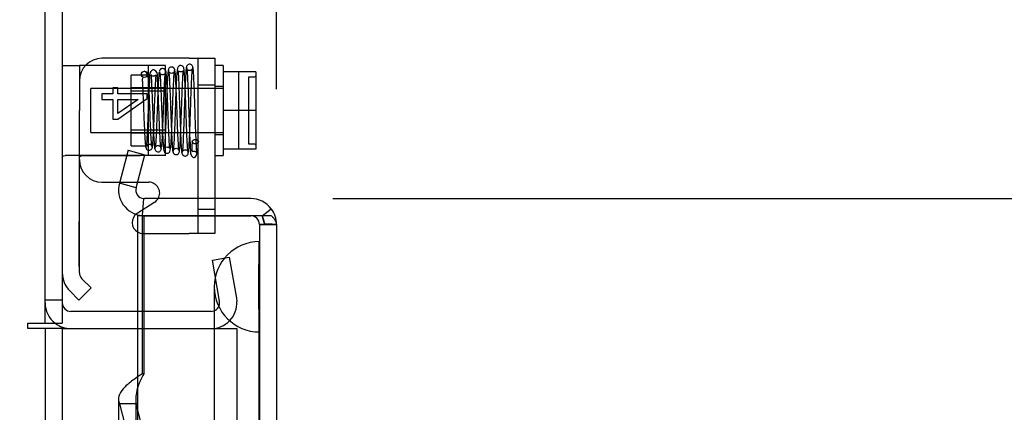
# Model space of a CAD drawing. Header units: inches. Extents: x 1 to 299, y -2 to 199.
# Tile 30 of 65: x 35.96 to 41.42, y 130.3 to 132.47. Entities that reach past the tile are written whole.
import ezdxf
from ezdxf.enums import TextEntityAlignment as Align
from ezdxf.lldxf.tags import DXFTag

# ---------------------------------------------------------------- set-up
doc = ezdxf.new("R2010")
doc.units = ezdxf.units.IN
doc.header["$MEASUREMENT"] = 0
for name, color, linetype in [('COM42667', 7, 'Continuous'), ('COM42780', 7, 'Continuous'), ('COM53933-3', 7, 'Continuous'), ('COM53955-3', 7, 'Continuous'), ('COM70220', 7, 'Continuous'), ('COM71175-1', 7, 'Continuous'), ('Default', 7, 'Continuous'), ('SCC19011', 7, 'Continuous'), ('SPR20265', 7, 'Continuous'), ('WAF25035', 7, 'Continuous')]:
    doc.layers.add(name, color=color, linetype=linetype)
doc.styles.add('SEACAD_Times_New_Roman', font='times.ttf')
tags = doc.linetypes.add('HIDDEN2', pattern=[0.1875, 0.125, -0.0625]).pattern_tags.tags
tags[6:7] = [DXFTag(74, 4), DXFTag(75, 0), DXFTag(340, '0'), DXFTag(46, 0.0), DXFTag(50, 0.0), DXFTag(44, 0.0), DXFTag(45, 0.0)]
tags[4:5] = [DXFTag(74, 4), DXFTag(75, 0), DXFTag(340, '0'), DXFTag(46, 0.0), DXFTag(50, 0.0), DXFTag(44, 0.0), DXFTag(45, 0.0)]
doc.dimstyles.new('HAMMOND_(STH_-_300x200)', dxfattribs={"dimtxt": 1.5, "dimasz": 1.875, "dimexe": 0.75, "dimexo": 0.75, "dimgap": 0.375, "dimtad": 0, "dimtih": 1, "dimtoh": 1, "dimzin": 0, "dimdsep": 46, "dimtxsty": 'SEACAD_Times_New_Roman', "dimblk1": '_SE_FILLED', "dimblk2": '_SE_FILLED', "dimsah": 1, "dimcen": 0.75, "dimadec": 0, "dimazin": 0, "dimtfac": 0.8, "dimtofl": 0, "dimtmove": 1, "dimatfit": 3, "dimfxl": 1, "dimtolj": 1, "dimtzin": 0, "dimarcsym": 0})

# ---------------------------------------------------------------- blocks, each defined once
blk = doc.blocks.new('SE3')
at = {"layer": 'COM42667', "color": 7, "linetype": 'Continuous'}
for p, q in [((36.9, 132.2572), (36.4175, 132.2572)), ((36.9, 132.2572), (37.043, 132.2572)), ((37.043, 132.2572), (37.043, 131.4802)), ((36.4175, 131.571), (36.5159, 131.571)), ((36.6142, 131.571), (36.677, 131.571)), ((37.043, 131.3852), (37.043, 131.3851))]:
    blk.add_line(p, q, dxfattribs=at)
at = {"layer": 'COM42667', "color": 7, "linetype": 'HIDDEN2'}
for p, q in [((36.948, 132.2572), (36.948, 131.2872)), ((36.4175, 132.0603), (36.4175, 132.0297)), ((36.4774, 132.0603), (36.4175, 132.0603)), ((36.5057, 132.0939), (36.4774, 132.0939)), ((36.4774, 132.0939), (36.4774, 132.0603)), ((36.5057, 132.0603), (36.5057, 132.0939)), ((36.6675, 132.0603), (36.5057, 132.0603)), ((36.6675, 132.0355), (36.6675, 132.0603)), ((37.043, 132.1087), (36.948, 132.1087)), ((36.4175, 132.0297), (36.4774, 132.0297)), ((36.4774, 132.0297), (36.4774, 131.9204)), ((36.5057, 131.9204), (36.6675, 132.0355)), ((36.6183, 132.0297), (36.5057, 131.9507)), ((36.5057, 131.9507), (36.5057, 132.0297)), ((36.5057, 132.0297), (36.6183, 132.0297)), ((36.4774, 131.9204), (36.5057, 131.9204)), ((36.5159, 131.571), (36.6142, 131.571)), ((36.7096, 131.4606), (36.612, 131.3976)), ((37.043, 131.4802), (37.043, 131.3852)), ((36.948, 131.4212), (37.043, 131.4212)), ((37.043, 131.3851), (37.043, 131.2872)), ((36.6445, 131.2872), (36.9, 131.2872)), ((37.043, 131.2872), (36.9, 131.2872))]:
    blk.add_line(p, q, dxfattribs=at)
at = {"layer": 'COM42667', "color": 7, "linetype": 'Continuous'}
for centre, radius, start, end in [((36.4175, 132.1322), 0.125, 90, 180), ((36.4175, 131.696), 0.125, 180, 270), ((36.677, 131.511), 0.06, 329.0968, 90), ((36.6445, 131.3472), 0.06, 122.8455, 240)]:
    blk.add_arc(centre, radius, start, end, dxfattribs=at)
at = {"layer": 'COM42667', "color": 7, "linetype": 'HIDDEN2'}
for centre, start, end in [((36.677, 131.511), 302.8455, 329.0968), ((36.6445, 131.3472), 240, 270)]:
    blk.add_arc(centre, 0.06, start, end, dxfattribs=at)
at = {"layer": 'COM42780', "color": 7, "linetype": 'Continuous'}
for p, q in [((36.1975, 132.2182), (36.2925, 132.2182)), ((36.3268, 132.2182), (36.2925, 132.2182)), ((36.2925, 132.2182), (36.2925, 131.9682)), ((36.2925, 131.0699), (36.2925, 131.9682)), ((36.357, 130.9856), (36.3066, 131.036)), ((36.2898, 130.9184), (36.2394, 130.9688)), ((36.2898, 130.9184), (36.357, 130.9856))]:
    blk.add_line(p, q, dxfattribs=at)
at = {"layer": 'COM42780', "color": 7, "linetype": 'HIDDEN2'}
for p, q in [((36.3397, 132.2182), (36.3268, 132.2182)), ((36.629, 132.2182), (36.3397, 132.2182)), ((36.7695, 132.2182), (36.629, 132.2182)), ((36.6745, 131.7182), (36.6745, 132.2182)), ((36.7695, 131.7182), (36.7695, 132.2182)), ((36.5795, 131.7732), (36.5795, 132.1632)), ((36.6745, 132.1632), (36.5795, 132.1632)), ((36.7695, 132.0932), (36.5795, 132.0932)), ((36.7695, 132.0747), (36.5795, 132.0747)), ((36.5795, 131.8617), (36.7695, 131.8617)), ((36.7695, 131.8432), (36.5795, 131.8432)), ((36.5795, 131.7732), (36.6745, 131.7732)), ((36.6832, 131.7182), (36.213, 131.7182)), ((36.6832, 131.7182), (36.629, 131.7179)), ((36.7695, 131.7182), (36.6832, 131.7182)), ((36.2915, 131.3534), (36.2925, 131.3534)), ((36.2915, 131.1916), (36.2915, 131.3534)), ((36.2915, 131.3042), (36.2925, 131.3042)), ((36.2915, 131.1916), (36.2925, 131.1916)), ((36.2915, 131.1633), (36.2915, 131.1916)), ((36.2915, 131.1633), (36.2925, 131.1633)), ((36.2915, 131.1034), (36.2915, 131.1633)), ((36.2915, 131.1034), (36.2925, 131.1034))]:
    blk.add_line(p, q, dxfattribs=at)
at = {"layer": 'COM42780', "color": 7, "linetype": 'Continuous'}
for radius in [0.143, 0.048]:
    blk.add_arc((36.3405, 131.0699), radius, 180, 225, dxfattribs=at)
at = {"layer": 'COM42780', "color": 7, "linetype": 'HIDDEN2'}
blk.add_ellipse((37.2978, 131.4682), major_axis=(-14.3225, 0), ratio=0.017455, start_param=-1.524085, end_param=-1.503851, dxfattribs=at)
for points, knots in [([(36.1975, 131.7096), (36.1975, 131.7126), (36.1988, 131.7147), (36.2039, 131.7175), (36.2079, 131.7182), (36.213, 131.7182)], [0, 0, 0, 0, 0.5, 0.5, 1, 1, 1, 1]), ([(36.3397, 131.7176), (36.3334, 131.7176), (36.3272, 131.7175), (36.3157, 131.7171), (36.3104, 131.7168), (36.3018, 131.7156), (36.2983, 131.7148), (36.2937, 131.7127), (36.2925, 131.7113), (36.2925, 131.7096)], [0, 0, 0, 0, 0.25, 0.25, 0.5, 0.5, 0.75, 0.75, 1, 1, 1, 1])]:
    blk.add_open_spline(points, degree=3, knots=knots, dxfattribs=at)
at = {"layer": 'COM53933-3', "color": 7, "linetype": 'Continuous'}
for p, q in [((36.1975, 133.9922), (36.1975, 130.7902)), ((36.6145, 130.8552), (36.2455, 130.8552)), ((36.1025, 130.7902), (36.1975, 130.7902))]:
    blk.add_line(p, q, dxfattribs=at)
at = {"layer": 'COM53933-3', "color": 7, "linetype": 'HIDDEN2'}
for p, q in [((37.0288, 131.14), (37.1224, 131.1565)), ((37.0691, 130.9115), (37.0288, 131.14)), ((37.1224, 131.1565), (37.1627, 130.928)), ((36.1975, 130.9182), (36.1025, 130.9182)), ((37.0688, 130.8932), (37.0691, 130.9115)), ((37.1627, 130.928), (37.1647, 130.9101)), ((37.0219, 130.8552), (36.6145, 130.8552))]:
    blk.add_line(p, q, dxfattribs=at)
for centre, radius, start, end in [((37.0219, 130.9032), 0.143, 270, 2.7868), ((36.2455, 130.9032), 0.143, 180, 232.2051), ((37.0219, 130.9032), 0.048, 270, 348.0333)]:
    blk.add_arc(centre, radius, start, end, dxfattribs=at)
at = {"layer": 'COM53933-3', "color": 7, "linetype": 'Continuous'}
for radius, start in [(0.048, 180), (0.143, 232.2051)]:
    blk.add_arc((36.2455, 130.9032), radius, start, 270, dxfattribs=at)
at = {"layer": 'COM53955-3', "color": 7, "linetype": 'Continuous'}
for p, q in [((36.5633, 131.748), (36.5143, 131.5652)), ((36.5633, 131.748), (36.6551, 131.7234)), ((36.6061, 131.5406), (36.6551, 131.7234)), ((36.6061, 131.5406), (36.5143, 131.5652)), ((36.6483, 131.4803), (36.6401, 131.3857)), ((37.2415, 131.4802), (36.6524, 131.4802)), ((37.3041, 131.3853), (37.3549, 131.4243)), ((36.6145, 131.3851), (36.6145, 69.0432)), ((37.2415, 131.3851), (36.6145, 131.3851)), ((36.6524, 131.3852), (37.2415, 131.3852)), ((37.3041, 131.3853), (37.2415, 131.3853)), ((37.2415, 131.3852), (37.2415, 131.3853)), ((37.3549, 131.3851), (37.2415, 131.3851)), ((37.3845, 131.3374), (37.3845, 131.3376)), ((37.3845, 131.3374), (37.3845, 131.3374)), ((37.3845, 131.3374), (37.3845, 131.3372)), ((37.3845, 131.3372), (37.3845, 69.0912))]:
    blk.add_line(p, q, dxfattribs=at)
at = {"layer": 'COM53955-3', "color": 7, "linetype": 'HIDDEN2'}
for p, q in [((36.6404, 131.3851), (36.6404, 130.5101)), ((36.6484, 131.3851), (36.6484, 130.5101)), ((37.2415, 131.385), (37.2415, 131.3851)), ((37.2895, 131.3374), (37.3845, 131.3374)), ((37.2895, 131.3372), (37.2895, 69.0912)), ((37.3845, 131.3372), (37.2895, 131.3372)), ((36.6484, 130.5101), (36.6404, 130.5101)), ((36.5094, 130.369), (36.5094, 104.7772)), ((36.6044, 130.369), (36.6044, 104.7772)), ((36.5143, 130.3441), (36.5632, 130.1551)), ((36.6061, 130.3441), (36.5143, 130.3441)), ((36.655, 130.1551), (36.6061, 130.3441))]:
    blk.add_line(p, q, dxfattribs=at)
at = {"layer": 'COM53955-3', "color": 7, "linetype": 'Continuous'}
for centre, radius, start, end in [((36.6524, 131.5282), 0.143, 165, 265.0354), ((36.6524, 131.5282), 0.048, 165, 265.0354), ((36.6524, 131.5282), 0.048, 265.0354, 270), ((37.2415, 131.3372), 0.143, 37.5652, 90), ((37.2415, 131.3372), 0.143, 0.1558, 37.5652), ((36.6524, 131.5282), 0.143, 265.0354, 270), ((37.2415, 131.3372), 0.143, 0, 0.0762)]:
    blk.add_arc(centre, radius, start, end, dxfattribs=at)
at = {"layer": 'COM53955-3', "color": 7, "linetype": 'HIDDEN2'}
for centre, start, end in [((37.2415, 131.3372), 0.2269, 90), ((37.2415, 131.337), 0.2269, 90), ((37.2415, 131.3372), 0, 0.2269)]:
    blk.add_arc(centre, 0.048, start, end, dxfattribs=at)
for points, knots in [([(37.3845, 131.3376), (37.3767, 131.3376), (37.3689, 131.3376), (37.3611, 131.3377), (37.353, 131.3377), (37.3449, 131.3378), (37.3368, 131.338), (37.3344, 131.3381), (37.332, 131.3381), (37.3296, 131.3383), (37.328, 131.3384), (37.3263, 131.3385), (37.3246, 131.3387), (37.3233, 131.3389), (37.3219, 131.3392), (37.3207, 131.3396), (37.32, 131.3399), (37.3193, 131.3402), (37.3188, 131.3407), (37.3182, 131.3411), (37.3178, 131.3416), (37.3175, 131.3421), (37.3162, 131.344), (37.3158, 131.3461), (37.3154, 131.3482), (37.3145, 131.3522), (37.3138, 131.3563), (37.3128, 131.3603), (37.3118, 131.3645), (37.3106, 131.3687), (37.3091, 131.3729), (37.3077, 131.3771), (37.306, 131.3812), (37.3041, 131.3853)], [0, 0, 0, 0, 0.177165, 0.177165, 0.177165, 0.361608, 0.361608, 0.361608, 0.415508, 0.415508, 0.415508, 0.453914, 0.453914, 0.453914, 0.48497, 0.48497, 0.48497, 0.503403, 0.503403, 0.503403, 0.521794, 0.521794, 0.521794, 0.589718, 0.589718, 0.589718, 0.722354, 0.722354, 0.722354, 0.860771, 0.860771, 0.860771, 1, 1, 1, 1]), ([(37.3041, 131.3851), (37.3075, 131.3778), (37.3101, 131.3704), (37.3131, 131.3592), (37.3139, 131.3554), (37.315, 131.3497), (37.3154, 131.3478), (37.3161, 131.345), (37.3164, 131.3441), (37.3172, 131.3423), (37.3177, 131.3413), (37.3196, 131.3398), (37.3208, 131.3393), (37.3235, 131.3387), (37.3249, 131.3385), (37.329, 131.3381), (37.3317, 131.338), (37.3401, 131.3377), (37.3456, 131.3376), (37.3623, 131.3374), (37.3734, 131.3374), (37.3845, 131.3374)], [0, 0, 0, 0, 0.25, 0.25, 0.375, 0.375, 0.4375, 0.4375, 0.46875, 0.46875, 0.5, 0.5, 0.53125, 0.53125, 0.5625, 0.5625, 0.625, 0.625, 0.75, 0.75, 1, 1, 1, 1]), ([(36.6404, 130.5101), (36.6197, 130.4963), (36.5993, 130.4824), (36.5632, 130.4548), (36.5474, 130.4409), (36.5235, 130.4132), (36.5153, 130.3994), (36.508, 130.3717), (36.5089, 130.3579), (36.5143, 130.3441)], [0, 0, 0, 0, 0.25, 0.25, 0.5, 0.5, 0.75, 0.75, 1, 1, 1, 1]), ([(36.6484, 130.5101), (36.6414, 130.4963), (36.6346, 130.4824), (36.6225, 130.4548), (36.6172, 130.4409), (36.6091, 130.4132), (36.6064, 130.3994), (36.604, 130.3717), (36.6043, 130.3579), (36.6061, 130.3441)], [0, 0, 0, 0, 0.25, 0.25, 0.5, 0.5, 0.75, 0.75, 1, 1, 1, 1])]:
    blk.add_open_spline(points, degree=3, knots=knots, dxfattribs=at)
at = {"layer": 'COM53955-3', "color": 7, "linetype": 'Continuous'}
blk.add_open_spline([(37.3845, 131.3374), (37.3845, 131.3453), (37.3819, 131.3533), (37.3743, 131.3652), (37.3712, 131.3692), (37.3639, 131.3771), (37.3596, 131.3811), (37.3549, 131.3851)], degree=3, knots=[0, 0, 0, 0, 0.5, 0.5, 0.75, 0.75, 1, 1, 1, 1], dxfattribs=at)
at = {"layer": 'COM70220', "color": 7, "linetype": 'HIDDEN2'}
for p, q in [((37.2855, 130.9917), (37.2875, 131.2407)), ((37.2875, 131.2407), (37.2875, 130.7417)), ((37.2875, 131.2407), (37.2885, 131.2407)), ((37.2885, 131.2407), (37.2885, 130.7417)), ((37.0395, 130.9917), (37.0395, 130.7417)), ((37.2855, 130.9917), (37.2855, 130.7417)), ((37.2875, 130.7427), (37.2855, 130.9917)), ((37.0395, 130.7417), (37.0395, 69.6867)), ((37.2855, 130.7417), (37.2855, 69.6867)), ((37.2885, 130.7427), (37.2875, 130.7427)), ((37.2875, 130.7417), (37.2875, 69.6867)), ((37.2885, 130.7417), (37.2885, 69.6867))]:
    blk.add_line(p, q, dxfattribs=at)
blk.add_arc((37.2895, 130.9917), 0.25, 90, 270, dxfattribs=at)
at = {"layer": 'COM71175-1', "color": 7, "linetype": 'Continuous'}
for p, q in [((36.1025, 130.7902), (36.1025, 134.0402)), ((36.0075, 130.7902), (36.1025, 130.7902)), ((36.0075, 130.7602), (36.0075, 130.7902)), ((36.0375, 130.7602), (36.0075, 130.7602)), ((36.1975, 130.7602), (36.0375, 130.7602)), ((36.1975, 130.7602), (36.2625, 130.7602)), ((36.1975, 130.7602), (36.1975, 69.4502)), ((36.2625, 130.7602), (36.6145, 130.7602))]:
    blk.add_line(p, q, dxfattribs=at)
at = {"layer": 'COM71175-1', "color": 7, "linetype": 'HIDDEN2'}
for p, q in [((36.1025, 130.7602), (36.1025, 69.4502)), ((36.6145, 130.7602), (37.1645, 130.7602)), ((37.1645, 130.7602), (37.1645, 69.4502))]:
    blk.add_line(p, q, dxfattribs=at)
at = {"layer": 'SCC19011', "color": 7, "linetype": 'Continuous'}
for p, q in [((37.269, 132.1832), (37.088, 132.1832)), ((37.269, 132.1832), (37.269, 131.9682)), ((37.269, 131.9682), (37.088, 131.9682)), ((37.269, 131.9682), (37.269, 131.7532)), ((37.269, 131.7532), (37.088, 131.7532))]:
    blk.add_line(p, q, dxfattribs=at)
at = {"layer": 'SCC19011', "color": 7, "linetype": 'HIDDEN2'}
for p, q in [((37.174, 132.1832), (37.174, 131.7532)), ((37.229, 132.1526), (37.229, 131.7838)), ((37.259, 132.1526), (37.229, 132.1526)), ((36.356, 131.8462), (36.356, 132.0902)), ((37.088, 132.0902), (36.356, 132.0902)), ((36.356, 131.8462), (37.088, 131.8462)), ((37.229, 131.7838), (37.259, 131.7838))]:
    blk.add_line(p, q, dxfattribs=at)
for points in [[(37.269, 132.1627), (37.269, 132.1601), (37.268, 132.1574), (37.2643, 132.1537), (37.2617, 132.1526), (37.259, 132.1526)], [(37.259, 131.7838), (37.2617, 131.7838), (37.2643, 131.7827), (37.268, 131.7789), (37.269, 131.7763), (37.269, 131.7736)]]:
    blk.add_open_spline(points, degree=3, knots=[0, 0, 0, 0, 0.5, 0.5, 1, 1, 1, 1], dxfattribs=at)
at = {"layer": 'SPR20265', "color": 7, "linetype": 'HIDDEN2'}
blk.add_circle((36.653, 132.1682), 0.0175, dxfattribs=at)
blk.add_ellipse((36.9343, 131.7956), major_axis=(0.0175, 0), ratio=0.707107, dxfattribs=at)
for points, knots in [([(36.9216, 132.2053), (36.9212, 132.2085), (36.9203, 132.214), (36.9145, 132.2211), (36.9072, 132.2245), (36.9002, 132.2247), (36.8937, 132.2224), (36.8888, 132.218), (36.8859, 132.2125), (36.8856, 132.2089), (36.8854, 132.2071)], [0, 0, 0, 0, 0.167201, 0.329893, 0.476988, 0.603506, 0.721843, 0.829916, 0.923204, 1, 1, 1, 1]), ([(36.695, 131.7693), (36.6946, 131.7689), (36.6935, 131.77), (36.6916, 131.787), (36.6894, 131.821), (36.6873, 131.8637), (36.6853, 131.9098), (36.6831, 131.9666), (36.6806, 132.0293), (36.6781, 132.0869), (36.6757, 132.1281), (36.6733, 132.1567), (36.6637, 132.1816), (36.6559, 132.1841), (36.6505, 132.1855)], [0.0490683, 0.0490683, 0.0490683, 0.0490683, 0.0990796, 0.1918961, 0.2784432, 0.3585509, 0.432178, 0.4992835, 0.6130609, 0.7062239, 0.7838725, 0.8582405, 0.9191557, 1, 1, 1, 1]), ([(36.7452, 131.7583), (36.7443, 131.761), (36.7429, 131.7663), (36.7406, 131.7955), (36.7384, 131.8344), (36.7365, 131.8796), (36.7346, 131.9262), (36.7325, 131.9833), (36.73, 132.0457), (36.7279, 132.103), (36.7234, 132.1523), (36.7281, 132.1784), (36.7062, 132.1945), (36.694, 132.1923), (36.6787, 132.1742), (36.6829, 132.1586), (36.6793, 132.1162), (36.6776, 132.0794), (36.6755, 132.0312), (36.6732, 131.9729), (36.6707, 131.9084), (36.668, 131.8446), (36.6656, 131.8016), (36.6635, 131.7773), (36.6625, 131.7716), (36.6619, 131.7684)], [0, 0, 0, 0, 0.049803, 0.096672, 0.140566, 0.181512, 0.219497, 0.254508, 0.315381, 0.365574, 0.40971, 0.484755, 0.504842, 0.519215, 0.536914, 0.617342, 0.648887, 0.685184, 0.726155, 0.771769, 0.821986, 0.876726, 0.935989, 0.967433, 1, 1, 1, 1]), ([(36.6969, 131.766), (36.6977, 131.7714), (36.6992, 131.7812), (36.7015, 131.8165), (36.7036, 131.8591), (36.7056, 131.9061), (36.7075, 131.9532), (36.7096, 132.0094), (36.712, 132.0687), (36.7145, 132.1204), (36.7167, 132.1516), (36.7173, 132.163), (36.7174, 132.1652), (36.7151, 132.1628), (36.7119, 132.1605), (36.707, 132.1585), (36.7008, 132.1582), (36.6957, 132.1598), (36.6921, 132.1623), (36.69, 132.1644), (36.688, 132.1668), (36.6894, 132.1589), (36.6911, 132.1325), (36.693, 132.0943), (36.6948, 132.0523), (36.6969, 131.9999), (36.6991, 131.9392), (36.7016, 131.875), (36.7043, 131.8152), (36.7073, 131.7683), (36.7092, 131.7594), (36.7103, 131.755)], [0, 0, 0, 0, 0.048984, 0.095137, 0.138456, 0.178909, 0.216515, 0.251261, 0.311845, 0.361996, 0.406026, 0.44434, 0.460911, 0.467998, 0.474468, 0.480525, 0.485886, 0.49386, 0.496611, 0.500042, 0.510275, 0.545976, 0.601603, 0.636009, 0.674757, 0.717892, 0.765409, 0.81736, 0.873758, 0.934631, 1, 1, 1, 1]), ([(36.734, 132.1809), (36.733, 132.1753), (36.7309, 132.1515), (36.7283, 132.1014), (36.7262, 132.0505), (36.7245, 132.008), (36.7229, 131.9631), (36.7212, 131.9177), (36.7194, 131.8741), (36.7177, 131.8344), (36.7159, 131.8007), (36.7141, 131.7758), (36.7129, 131.7654), (36.7123, 131.7626)], [0.1088544, 0.1088544, 0.1088544, 0.1088544, 0.2222673, 0.34026, 0.4012266, 0.4633374, 0.5265751, 0.5909137, 0.6563614, 0.7229343, 0.7905764, 0.8592997, 0.9291279, 0.9291279, 0.9291279, 0.9291279]), ([(36.7722, 132.1793), (36.7718, 132.1827), (36.771, 132.1881), (36.7659, 132.1959), (36.759, 132.2001), (36.7531, 132.201), (36.7485, 132.2003), (36.7453, 132.1991), (36.7423, 132.1973), (36.7398, 132.1949), (36.7379, 132.1922), (36.7366, 132.1893), (36.7359, 132.1863), (36.7359, 132.1846), (36.7358, 132.1836)], [0, 0, 0, 0, 0.179696, 0.347726, 0.496425, 0.619744, 0.675627, 0.729219, 0.780424, 0.829098, 0.875163, 0.918716, 0.960114, 1, 1, 1, 1]), ([(36.7367, 132.1806), (36.7375, 132.1758), (36.739, 132.1669), (36.7414, 132.1308), (36.7435, 132.0863), (36.7455, 132.0364), (36.7474, 131.9862), (36.7496, 131.9263), (36.752, 131.8629), (36.7545, 131.8075), (36.7567, 131.7708), (36.7589, 131.7526), (36.7612, 131.7428), (36.7663, 131.735), (36.7739, 131.7315), (36.7802, 131.7309), (36.7869, 131.7329), (36.7924, 131.7378), (36.7954, 131.7437), (36.7981, 131.7569), (36.8001, 131.7845), (36.8024, 131.8247), (36.8043, 131.8685), (36.8064, 131.9235), (36.8087, 131.9877), (36.8112, 132.0563), (36.8139, 132.121), (36.8169, 132.173), (36.8188, 132.1839), (36.8199, 132.1895)], [0, 0, 0, 0, 0.049068, 0.095315, 0.138712, 0.179209, 0.216805, 0.251463, 0.311593, 0.361349, 0.405274, 0.443911, 0.460965, 0.476355, 0.483666, 0.490023, 0.499156, 0.505578, 0.516093, 0.551582, 0.606034, 0.63996, 0.678268, 0.720962, 0.768003, 0.81943, 0.875228, 0.935415, 1, 1, 1, 1]), ([(36.7708, 132.1836), (36.7708, 132.1827), (36.7707, 132.1812), (36.7701, 132.1785), (36.769, 132.1758), (36.7674, 132.1732), (36.7653, 132.1707), (36.7618, 132.1679), (36.7564, 132.1658), (36.7497, 132.1656), (36.7428, 132.1681), (36.7377, 132.1739), (36.7373, 132.1772), (36.7372, 132.1793)], [0, 0, 0, 0, 0.038509, 0.078114, 0.119898, 0.164481, 0.21204, 0.262415, 0.369764, 0.488173, 0.633368, 0.805352, 1, 1, 1, 1]), ([(36.748, 131.7652), (36.749, 131.7727), (36.751, 131.8001), (36.7536, 131.854), (36.7557, 131.9062), (36.7573, 131.9494), (36.759, 131.9942), (36.7607, 132.0388), (36.7624, 132.081), (36.7641, 132.1183), (36.7659, 132.1489), (36.7677, 132.1706), (36.7689, 132.178), (36.7694, 132.1794)], [0.1068867, 0.1068867, 0.1068867, 0.1068867, 0.2188493, 0.3358957, 0.3966045, 0.4585844, 0.5218472, 0.5863917, 0.6521763, 0.719229, 0.7875614, 0.857116, 0.9279243, 0.9279243, 0.9279243, 0.9279243]), ([(36.785, 132.1923), (36.7841, 132.1885), (36.7827, 132.1812), (36.7804, 132.1489), (36.7783, 132.1073), (36.7764, 132.0595), (36.7746, 132.0107), (36.7724, 131.9508), (36.77, 131.8855), (36.7676, 131.8255), (36.7654, 131.7864), (36.7642, 131.7683), (36.7634, 131.76), (36.7651, 131.7623), (36.7753, 131.7672), (36.7844, 131.7656), (36.7907, 131.7611), (36.7928, 131.7583), (36.7923, 131.7641), (36.7905, 131.7869), (36.7887, 131.8218), (36.787, 131.8613), (36.785, 131.9126), (36.7828, 131.9743), (36.7803, 132.0418), (36.7776, 132.1076), (36.7752, 132.1511), (36.7731, 132.1751), (36.7722, 132.1803), (36.7716, 132.1831)], [0, 0, 0, 0, 0.049831, 0.096705, 0.140608, 0.181586, 0.219657, 0.254821, 0.316269, 0.367054, 0.411618, 0.450688, 0.468179, 0.484895, 0.501628, 0.513746, 0.520752, 0.530349, 0.562469, 0.612765, 0.644956, 0.681812, 0.723299, 0.769411, 0.820148, 0.875443, 0.935318, 0.96709, 1, 1, 1, 1]), ([(36.8206, 132.1916), (36.8206, 132.193), (36.8203, 132.1956), (36.8188, 132.1996), (36.8165, 132.2031), (36.8134, 132.2059), (36.8099, 132.2078), (36.8051, 132.2092), (36.7993, 132.209), (36.7928, 132.2062), (36.7879, 132.2012), (36.785, 132.1949), (36.7846, 132.1912), (36.7844, 132.189)], [0, 0, 0, 0, 0.058448, 0.119991, 0.183216, 0.246619, 0.308903, 0.369213, 0.48528, 0.60971, 0.739485, 0.870031, 1, 1, 1, 1]), ([(36.7851, 132.1884), (36.7861, 132.1883), (36.7879, 132.1867), (36.7908, 132.1489), (36.7933, 132.0949), (36.7954, 132.0413), (36.797, 131.9963), (36.7987, 131.9489), (36.8004, 131.9011), (36.8022, 131.8551), (36.804, 131.8138), (36.8058, 131.779), (36.8077, 131.7533), (36.8094, 131.7401), (36.8104, 131.7389), (36.8109, 131.739)], [0, 0, 0, 0, 0.1045888, 0.214741, 0.3305392, 0.3908593, 0.452622, 0.5158488, 0.5805535, 0.6467098, 0.7143518, 0.7835125, 0.8541482, 0.9262995, 0.9764299, 0.9764299, 0.9764299, 0.9764299]), ([(36.8194, 132.189), (36.8192, 132.1866), (36.8187, 132.1827), (36.8134, 132.1765), (36.8065, 132.1738), (36.7998, 132.1739), (36.7936, 132.1764), (36.7889, 132.1808), (36.7861, 132.1862), (36.7858, 132.1897), (36.7856, 132.1916)], [0, 0, 0, 0, 0.179106, 0.344045, 0.488033, 0.609539, 0.723855, 0.829732, 0.92237, 1, 1, 1, 1]), ([(36.8946, 131.7358), (36.8937, 131.7407), (36.8923, 131.7497), (36.89, 131.7865), (36.8879, 131.8329), (36.8859, 131.8852), (36.8841, 131.938), (36.8819, 132.0018), (36.8795, 132.0699), (36.8769, 132.1306), (36.8749, 132.1711), (36.8719, 132.1941), (36.871, 132.2092), (36.8552, 132.218), (36.846, 132.2161), (36.8395, 132.2111), (36.836, 132.2049), (36.8333, 132.1924), (36.8313, 132.166), (36.8291, 132.1257), (36.8271, 132.0814), (36.825, 132.0249), (36.8227, 131.9581), (36.8202, 131.8861), (36.8174, 131.8172), (36.815, 131.7731), (36.8129, 131.7498), (36.812, 131.7456), (36.8114, 131.7432)], [0, 0, 0, 0, 0.049774, 0.09661, 0.140468, 0.181377, 0.219333, 0.254322, 0.31518, 0.365386, 0.409597, 0.448567, 0.481684, 0.496311, 0.506785, 0.51342, 0.523322, 0.557321, 0.61017, 0.643492, 0.681301, 0.723527, 0.77014, 0.821117, 0.876373, 0.935926, 0.96743, 1, 1, 1, 1]), ([(36.8454, 131.7445), (36.8447, 131.7447), (36.8431, 131.7479), (36.8404, 131.7825), (36.8379, 131.8358), (36.8358, 131.8895), (36.8342, 131.9345), (36.8326, 131.9819), (36.8309, 132.0297), (36.8291, 132.0755), (36.8273, 132.1171), (36.8255, 132.1522), (36.8236, 132.1778), (36.8219, 132.192), (36.8208, 132.1934), (36.8203, 132.1935)], [0.0275669, 0.0275669, 0.0275669, 0.0275669, 0.106334, 0.2178377, 0.3346027, 0.3952184, 0.4571613, 0.5204291, 0.5849937, 0.6508676, 0.7180836, 0.7865902, 0.8564027, 0.9275566, 0.9814581, 0.9814581, 0.9814581, 0.9814581]), ([(36.8463, 131.7406), (36.8471, 131.7448), (36.8486, 131.7528), (36.8509, 131.788), (36.853, 131.8323), (36.855, 131.8828), (36.8569, 131.9343), (36.859, 131.9968), (36.8614, 132.0644), (36.8639, 132.1253), (36.8661, 132.1646), (36.8671, 132.1818), (36.8679, 132.1885), (36.8645, 132.1842), (36.8538, 132.1807), (36.8449, 132.1835), (36.8398, 132.1878), (36.8384, 132.1897), (36.839, 132.1819), (36.8409, 132.1553), (36.8427, 132.1163), (36.8444, 132.0726), (36.8464, 132.0169), (36.8486, 131.951), (36.8511, 131.8796), (36.8537, 131.811), (36.8567, 131.7542), (36.8586, 131.7406), (36.8597, 131.7333)], [0, 0, 0, 0, 0.049121, 0.095404, 0.138843, 0.179413, 0.217132, 0.251985, 0.312777, 0.363124, 0.407421, 0.446147, 0.463416, 0.479746, 0.495257, 0.505248, 0.511572, 0.521629, 0.555387, 0.607756, 0.640773, 0.678319, 0.720435, 0.767108, 0.818395, 0.87429, 0.934824, 1, 1, 1, 1]), ([(36.8862, 132.2088), (36.8851, 132.2077), (36.8833, 132.2043), (36.8802, 132.16), (36.8777, 132.1009), (36.8756, 132.0428), (36.8739, 131.9949), (36.8723, 131.9451), (36.8706, 131.8955), (36.8689, 131.8486), (36.8671, 131.8068), (36.8654, 131.7723), (36.8636, 131.7482), (36.8623, 131.7393), (36.8618, 131.7374)], [0, 0, 0, 0, 0.1084128, 0.2215365, 0.3394021, 0.4003549, 0.4624794, 0.5257652, 0.5901738, 0.6557101, 0.722392, 0.7901569, 0.8590149, 0.9289831, 0.9289831, 0.9289831, 0.9289831]), ([(36.8861, 132.2053), (36.8872, 132.2003), (36.8891, 132.1905), (36.8919, 132.1377), (36.8945, 132.0725), (36.8969, 132.0027), (36.899, 131.9375), (36.9015, 131.8667), (36.9036, 131.7995), (36.908, 131.7475), (36.9064, 131.7289), (36.9169, 131.7116), (36.9255, 131.7074), (36.9339, 131.7076), (36.9431, 131.722), (36.9493, 131.7553), (36.9509, 131.7797), (36.9518, 131.7953)], [0, 0, 0, 0, 0.097208, 0.187297, 0.27007, 0.34551, 0.413492, 0.473951, 0.574504, 0.65979, 0.730517, 0.758347, 0.776594, 0.80387, 0.885366, 0.938929, 1, 1, 1, 1]), ([(36.9204, 132.2071), (36.9203, 132.2056), (36.9202, 132.2031), (36.9188, 132.1992), (36.9165, 132.1957), (36.9135, 132.1929), (36.9101, 132.1909), (36.9056, 132.1895), (36.9, 132.1894), (36.8938, 132.1918), (36.8892, 132.196), (36.8867, 132.2012), (36.8866, 132.2038), (36.8866, 132.2053)], [0, 0, 0, 0, 0.063603, 0.12996, 0.197413, 0.264238, 0.328963, 0.390606, 0.506022, 0.626998, 0.751605, 0.876153, 1, 1, 1, 1]), ([(36.8973, 131.7376), (36.8983, 131.7441), (36.9004, 131.7704), (36.903, 131.8266), (36.9051, 131.8826), (36.9068, 131.9298), (36.9084, 131.9796), (36.9101, 132.0299), (36.9118, 132.0785), (36.9136, 132.1224), (36.9154, 132.1595), (36.9172, 132.1873), (36.9184, 132.1984), (36.919, 132.2014)], [0.1068153, 0.1068153, 0.1068153, 0.1068153, 0.2186525, 0.3355665, 0.3962054, 0.4581268, 0.5213455, 0.5858589, 0.6516398, 0.7187168, 0.7871082, 0.8567634, 0.9277207, 0.9277207, 0.9277207, 0.9277207]), ([(36.9168, 131.796), (36.9162, 131.7836), (36.9153, 131.7649), (36.9149, 131.7452), (36.9169, 131.7403), (36.9222, 131.7421), (36.9296, 131.7431), (36.9355, 131.7414), (36.9395, 131.7384), (36.9417, 131.7362), (36.9434, 131.7347), (36.9417, 131.7471), (36.9401, 131.7764), (36.9383, 131.8165), (36.9362, 131.8736), (36.9337, 131.9472), (36.9309, 132.032), (36.9284, 132.1016), (36.9263, 132.1492), (36.9246, 132.1793), (36.9228, 132.2014), (36.9216, 132.2058), (36.921, 132.2082)], [0, 0, 0, 0, 0.05922, 0.107349, 0.171459, 0.188725, 0.197836, 0.210199, 0.214858, 0.221337, 0.242039, 0.316854, 0.370085, 0.432505, 0.504147, 0.58492, 0.674846, 0.773803, 0.826946, 0.88238, 0.940063, 1, 1, 1, 1]), ([(36.6444, 132.1483), (36.6427, 132.1469), (36.6397, 132.1414), (36.6415, 132.1207), (36.6433, 132.0809), (36.6459, 132.0225), (36.6484, 131.9596), (36.6506, 131.9032), (36.6526, 131.8575), (36.6548, 131.815), (36.6571, 131.7806), (36.6594, 131.7621), (36.6607, 131.7608), (36.6613, 131.7611)], [0.0809977, 0.0809977, 0.0809977, 0.0809977, 0.1311889, 0.2024612, 0.2819278, 0.3765527, 0.4921933, 0.5600215, 0.6344076, 0.7154739, 0.8033669, 0.8981337, 0.9583746, 0.9583746, 0.9583746, 0.9583746]), ([(36.661, 131.7647), (36.661, 131.7638), (36.661, 131.7622), (36.6616, 131.7595), (36.6626, 131.7568), (36.6642, 131.7541), (36.6664, 131.7517), (36.6691, 131.7497), (36.6722, 131.7483), (36.6768, 131.7472), (36.6829, 131.7479), (36.6902, 131.7519), (36.6961, 131.7602), (36.697, 131.7663), (36.6975, 131.7702)], [0, 0, 0, 0, 0.03766, 0.074985, 0.113343, 0.153894, 0.197472, 0.244568, 0.295414, 0.35009, 0.473116, 0.626338, 0.805115, 1, 1, 1, 1]), ([(36.6625, 131.7702), (36.6624, 131.771), (36.6624, 131.7724), (36.6645, 131.7765), (36.669, 131.7804), (36.6751, 131.7825), (36.6809, 131.7824), (36.6855, 131.7808), (36.6889, 131.7788), (36.6919, 131.776), (36.6942, 131.7725), (36.6957, 131.7685), (36.6959, 131.7661), (36.696, 131.7646)], [0, 0, 0, 0, 0.162855, 0.308329, 0.439048, 0.555518, 0.659163, 0.712922, 0.769029, 0.82693, 0.885551, 0.943608, 1, 1, 1, 1]), ([(36.7096, 131.758), (36.71, 131.7548), (36.7109, 131.7494), (36.7168, 131.7423), (36.724, 131.739), (36.731, 131.7388), (36.7376, 131.7412), (36.7425, 131.7457), (36.7454, 131.7512), (36.7458, 131.7548), (36.7459, 131.7567)], [0, 0, 0, 0, 0.159811, 0.317961, 0.462729, 0.589122, 0.709493, 0.821101, 0.918775, 1, 1, 1, 1]), ([(36.7109, 131.7567), (36.711, 131.7581), (36.7112, 131.7606), (36.7125, 131.7645), (36.7148, 131.7679), (36.7186, 131.7715), (36.7244, 131.774), (36.7312, 131.7741), (36.7374, 131.7717), (36.742, 131.7675), (36.7444, 131.7623), (36.7446, 131.7596), (36.7446, 131.758)], [0, 0, 0, 0, 0.067072, 0.136537, 0.206748, 0.275983, 0.405419, 0.522779, 0.643733, 0.765986, 0.885184, 1, 1, 1, 1]), ([(36.8106, 131.7409), (36.8107, 131.7395), (36.8109, 131.737), (36.8124, 131.733), (36.8147, 131.7295), (36.8178, 131.7267), (36.8213, 131.7248), (36.8261, 131.7235), (36.832, 131.7237), (36.8385, 131.7265), (36.8434, 131.7316), (36.8462, 131.738), (36.8467, 131.7417), (36.8469, 131.7439)], [0, 0, 0, 0, 0.057064, 0.117028, 0.178564, 0.240253, 0.300887, 0.359706, 0.473677, 0.597633, 0.728878, 0.863282, 1, 1, 1, 1]), ([(36.8119, 131.744), (36.812, 131.7463), (36.8125, 131.7501), (36.8177, 131.7561), (36.8246, 131.7588), (36.8313, 131.7587), (36.8376, 131.7562), (36.8424, 131.7517), (36.8447, 131.7471), (36.8455, 131.7434), (36.8456, 131.7418), (36.8456, 131.7409)], [0, 0, 0, 0, 0.185334, 0.353361, 0.498143, 0.618697, 0.730532, 0.833218, 0.922973, 0.962918, 1, 1, 1, 1]), ([(36.8591, 131.7369), (36.8595, 131.7334), (36.8604, 131.7276), (36.8662, 131.7198), (36.8735, 131.7161), (36.8805, 131.7156), (36.8862, 131.7175), (36.8899, 131.7202), (36.8921, 131.7226), (36.8937, 131.7253), (36.8947, 131.728), (36.8953, 131.7307), (36.8953, 131.7322), (36.8954, 131.7331)], [0, 0, 0, 0, 0.188415, 0.363228, 0.51473, 0.638547, 0.747394, 0.797104, 0.843325, 0.886161, 0.926011, 0.96361, 1, 1, 1, 1]), ([(36.8604, 131.7331), (36.8604, 131.7346), (36.8606, 131.7371), (36.8621, 131.7411), (36.8644, 131.7445), (36.8674, 131.7474), (36.8708, 131.7494), (36.8754, 131.7509), (36.8812, 131.751), (36.8873, 131.7487), (36.8918, 131.7446), (36.8941, 131.74), (36.8942, 131.7381), (36.8941, 131.7369)], [0, 0, 0, 0, 0.057828, 0.117981, 0.179096, 0.239678, 0.298465, 0.35472, 0.462169, 0.58034, 0.709431, 0.848684, 1, 1, 1, 1])]:
    blk.add_open_spline(points, degree=3, knots=knots, dxfattribs=at)
for points in [[(36.7369, 132.1852), (36.7366, 132.1855), (36.7363, 132.1857), (36.736, 132.1857)], [(36.7703, 132.1801), (36.7706, 132.1799), (36.7709, 132.1792), (36.7713, 132.1785)], [(36.9205, 132.2046), (36.9206, 132.2046), (36.9207, 132.2047), (36.9209, 132.2046)], [(36.7451, 131.7544), (36.7452, 131.7545), (36.7453, 131.7546), (36.7453, 131.7548)], [(36.8608, 131.7363), (36.8605, 131.7364), (36.8602, 131.7369), (36.8599, 131.7375)], [(36.8944, 131.7317), (36.8947, 131.7316), (36.895, 131.7315), (36.8952, 131.7316)]]:
    blk.add_open_spline(points, degree=3, dxfattribs=at)
at = {"layer": 'WAF25035', "color": 7, "linetype": 'Continuous'}
for p, q in [((37.088, 132.2182), (37.043, 132.2182)), ((37.088, 132.2182), (37.088, 131.7182)), ((37.043, 131.7182), (37.088, 131.7182))]:
    blk.add_line(p, q, dxfattribs=at)
at = {"layer": 'WAF25035', "color": 7, "linetype": 'HIDDEN2'}
for p, q in [((37.088, 132.1007), (37.043, 132.1007)), ((37.043, 131.8357), (37.088, 131.8357))]:
    blk.add_line(p, q, dxfattribs=at)
blk = doc.blocks.new('DMBLK2880')
at = {"layer": 'Default', "linetype": 'Continuous'}
for points in [[(14.0125, 144.7066), (12.1375, 144.3941), (14.0125, 144.0816)], [(35.5095, 144.7066), (35.5095, 144.0816), (37.3845, 144.3941)]]:
    blk.add_hatch(color=7, dxfattribs=at).paths.add_polyline_path(points)
at = {"layer": 'Default', "color": 7, "linetype": 'Continuous'}
for p, q in [((12.1375, 134.7902), (12.1375, 145.1441)), ((37.3845, 132.0872), (37.3845, 145.1441)), ((12.1375, 144.3941), (21.6768, 144.3941)), ((27.8453, 144.3941), (37.3845, 144.3941))]:
    blk.add_line(p, q, dxfattribs=at)
at = {"layer": 'Default', "color": 7, "linetype": 'Continuous', "style": 'SEACAD_Times_New_Roman'}
blk.add_text('25.25', height=1.5, dxfattribs=at).set_placement((22.2018, 145.1441), align=Align.TOP_LEFT)
blk = doc.blocks.new('_SE_FILLED')
at = {"color": 0}
blk.add_line((0, 0), (-1, 0), dxfattribs=at)
blk.add_solid([(0, 0), (-1, -0.1665), (-1, 0.1665), (0, 0)], dxfattribs=at)
blk = doc.blocks.new('DMBLK2886')
at = {"layer": 'Default', "linetype": 'Continuous'}
for points in [[(44.5847, 129.6052), (44.2722, 131.4802), (43.9597, 129.6052)], [(44.5847, 70.8232), (43.9597, 70.8232), (44.2722, 68.9482)]]:
    blk.add_hatch(color=7, dxfattribs=at).paths.add_polyline_path(points)
at = {"layer": 'Default', "color": 7, "linetype": 'Continuous'}
for p, q in [((37.697, 131.4802), (45.0222, 131.4802)), ((44.2722, 131.4802), (44.2722, 101.4892)), ((44.2722, 97.2142), (44.2722, 68.9482)), ((37.9915, 68.9482), (45.0222, 68.9482))]:
    blk.add_line(p, q, dxfattribs=at)
at = {"layer": 'Default', "color": 7, "linetype": 'Continuous', "style": 'SEACAD_Times_New_Roman'}
for s, p in [('62.53', (41.713, 100.9642)), ('DOOR', (41.1265, 98.7142))]:
    blk.add_text(s, height=1.5, dxfattribs=at).set_placement(p, align=Align.TOP_LEFT)

msp = doc.modelspace()

# ---------------------------------------------------------------- block references
at = {"layer": 'Default'}
msp.add_blockref('SE3', (0, 0), dxfattribs=at)

# ---------------------------------------------------------------- dimensions: what is measured, and where the dimension line sits
at = {"layer": 'Default', "color": 7, "linetype": 'Continuous'}
dim = msp.add_linear_dim(base=(37.3845, 144.3941), p1=(12.1375, 134.0402), p2=(37.3845, 131.3372), text='\\A1;<>', dimstyle='HAMMOND_(STH_-_300x200)', override={"dimtmove": 0}, dxfattribs=at)
dim.commit()
dim.dimension.update_dxf_attribs({"geometry": 'DMBLK2880', "text_midpoint": (24.761, 144.3941), "dimtype": 160})
dim = msp.add_linear_dim(base=(44.2722, 131.4802), p1=(36.947, 131.4802), p2=(37.2415, 68.9482), angle=270.2699, text='\\A1;<>\\PDOOR', dimstyle='HAMMOND_(STH_-_300x200)', override={"dimtmove": 0}, dxfattribs=at)
dim.commit()
dim.dimension.update_dxf_attribs({"geometry": 'DMBLK2886', "text_midpoint": (44.2722, 100.2142), "dimtype": 161})

doc.saveas('drawing.dxf')
